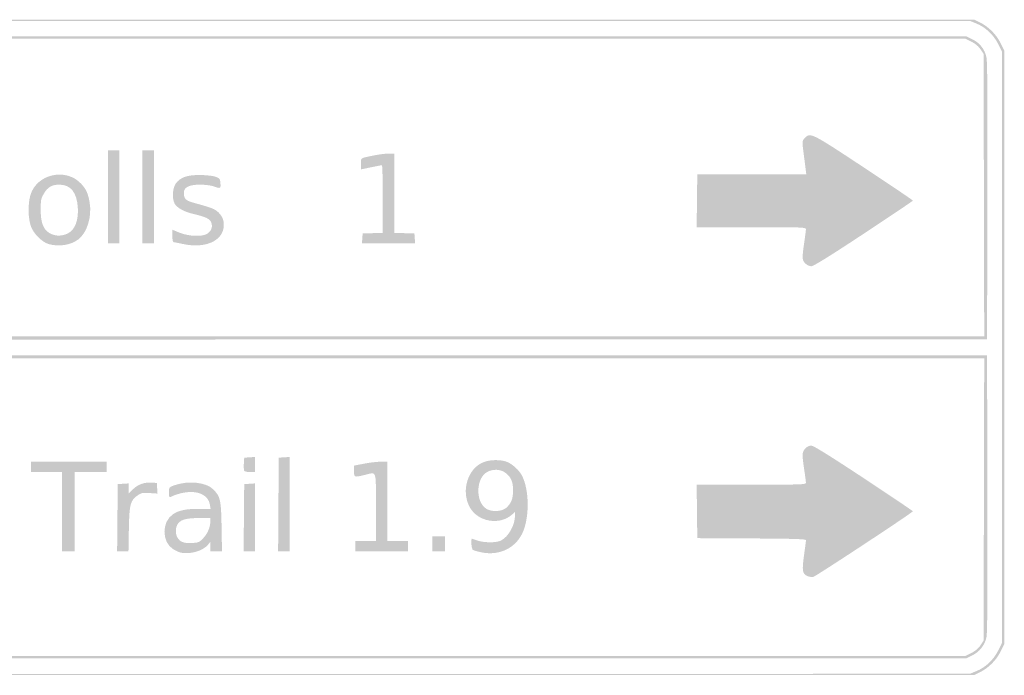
# Model space of a CAD drawing. Header units: inches. Extents: x -0.5 to 0.5, y -0.168 to 0.168.
# Tile 3 of 3: x -0.004 to 0.5, y -0.168 to 0.168. Entities that reach past the tile are written whole.
import ezdxf

# ---------------------------------------------------------------- set-up
doc = ezdxf.new("R2010")
doc.units = ezdxf.units.IN
doc.header["$MEASUREMENT"] = 0

msp = doc.modelspace()

# ---------------------------------------------------------------- hatches: boundary and pattern name
h = msp.add_hatch(color=7)
edge = h.paths.add_edge_path()
edge.add_spline(control_points=[(-0.48559, -0.16701), (-0.49103, -0.16507), (-0.49658, -0.15939), (-0.49878, -0.15352)], knot_values=[0, 0, 0, 0, 1, 1, 1, 1], degree=3, periodic=0)
edge.add_line((-0.49878, -0.15352), (-0.50001, -0.15023))
edge.add_line((-0.50001, -0.15023), (-0.49986, 0.00078))
edge.add_line((-0.49986, 0.00078), (-0.49971, 0.15179))
edge.add_line((-0.49971, 0.15179), (-0.49778, 0.15571))
edge.add_spline(control_points=[(-0.49778, 0.15571), (-0.49561, 0.16011), (-0.49162, 0.1641), (-0.48719, 0.16628)], knot_values=[0, 0, 0, 0, 1, 1, 1, 1], degree=3, periodic=0)
edge.add_line((-0.48719, 0.16628), (-0.48441, 0.16765))
edge.add_line((-0.48441, 0.16765), (0, 0.16765))
edge.add_line((0, 0.16765), (0.48441, 0.16765))
edge.add_line((0.48441, 0.16765), (0.48719, 0.16628))
edge.add_spline(control_points=[(0.48719, 0.16628), (0.49162, 0.1641), (0.49561, 0.16011), (0.49778, 0.15571)], knot_values=[0, 0, 0, 0, 1, 1, 1, 1], degree=3, periodic=0)
edge.add_line((0.49778, 0.15571), (0.49971, 0.15179))
edge.add_line((0.49971, 0.15179), (0.49971, 0))
edge.add_line((0.49971, 0), (0.49971, -0.15179))
edge.add_line((0.49971, -0.15179), (0.49778, -0.15571))
edge.add_spline(control_points=[(0.49778, -0.15571), (0.49561, -0.16011), (0.49162, -0.1641), (0.48719, -0.16628)], knot_values=[0, 0, 0, 0, 1, 1, 1, 1], degree=3, periodic=0)
edge.add_line((0.48719, -0.16628), (0.48441, -0.16765))
edge.add_line((0.48441, -0.16765), (0.00059, -0.16775))
edge.add_spline(control_points=[(0.00059, -0.16775), (-0.41722, -0.16784), (-0.48356, -0.16773), (-0.48559, -0.16701)], knot_values=[0, 0, 0, 0, 1, 1, 1, 1], degree=3, periodic=0)
edge = h.paths.add_edge_path(flags=0)
edge.add_spline(control_points=[(0.48541, -0.1657), (0.49011, -0.1638), (0.49425, -0.15989), (0.4966, -0.15512)], knot_values=[0, 0, 0, 0, 1, 1, 1, 1], degree=3, periodic=0)
edge.add_line((0.4966, -0.15512), (0.49853, -0.1512))
edge.add_line((0.49853, -0.1512), (0.49853, 0))
edge.add_line((0.49853, 0), (0.49853, 0.1512))
edge.add_line((0.49853, 0.1512), (0.4966, 0.15512))
edge.add_spline(control_points=[(0.4966, 0.15512), (0.49425, 0.15989), (0.49011, 0.1638), (0.48541, 0.1657)], knot_values=[0, 0, 0, 0, 1, 1, 1, 1], degree=3, periodic=0)
edge.add_line((0.48541, 0.1657), (0.48206, 0.16706))
edge.add_line((0.48206, 0.16706), (0, 0.16706))
edge.add_line((0, 0.16706), (-0.48206, 0.16706))
edge.add_line((-0.48206, 0.16706), (-0.48541, 0.1657))
edge.add_spline(control_points=[(-0.48541, 0.1657), (-0.48984, 0.16391), (-0.49404, 0.16005), (-0.49652, 0.15548)], knot_values=[0, 0, 0, 0, 1, 1, 1, 1], degree=3, periodic=0)
edge.add_line((-0.49652, 0.15548), (-0.49853, 0.15176))
edge.add_line((-0.49853, 0.15176), (-0.49853, 0))
edge.add_line((-0.49853, 0), (-0.49853, -0.15176))
edge.add_line((-0.49853, -0.15176), (-0.49689, -0.15487))
edge.add_spline(control_points=[(-0.49689, -0.15487), (-0.49374, -0.16086), (-0.48976, -0.16426), (-0.48363, -0.16622), (-0.48042, -0.16725), (-0.46227, -0.16729), (0.00088, -0.16717)], knot_values=[0, 0, 0, 0, 1, 1, 1, 2, 2, 2, 2], degree=3, periodic=0)
edge.add_line((0.00088, -0.16717), (0.48206, -0.16706))
edge.add_line((0.48206, -0.16706), (0.48541, -0.1657))
h = msp.add_hatch(color=7)
edge = h.paths.add_edge_path()
edge.add_spline(control_points=[(-0.49078, 0.00422), (-0.491, 0.00443), (-0.49118, 0.03655), (-0.49118, 0.07559), (-0.49118, 0.15249), (-0.49129, 0.14978), (-0.48801, 0.15408), (-0.48718, 0.15517), (-0.48512, 0.15674), (-0.48343, 0.15759)], knot_values=[0, 0, 0, 0, 1, 1, 1, 2, 2, 2, 3, 3, 3, 3], degree=3, periodic=0)
edge.add_line((-0.48343, 0.15759), (-0.48036, 0.15912))
edge.add_line((-0.48036, 0.15912), (0, 0.15912))
edge.add_line((0, 0.15912), (0.48036, 0.15912))
edge.add_line((0.48036, 0.15912), (0.48347, 0.15757))
edge.add_spline(control_points=[(0.48347, 0.15757), (0.48724, 0.15569), (0.48969, 0.15251), (0.49059, 0.14834), (0.49105, 0.14618), (0.49119, 0.12474), (0.49106, 0.07471)], knot_values=[0, 0, 0, 0, 1, 1, 1, 2, 2, 2, 2], degree=3, periodic=0)
edge.add_line((0.49106, 0.07471), (0.49088, 0.00412))
edge.add_line((0.49088, 0.00412), (0.00025, 0.00397))
edge.add_spline(control_points=[(0.00025, 0.00397), (-0.2696, 0.00389), (-0.49057, 0.004), (-0.49078, 0.00422)], knot_values=[0, 0, 0, 0, 1, 1, 1, 1], degree=3, periodic=0)
edge = h.paths.add_edge_path(flags=0)
edge.add_line((0.48927, 0.07784), (0.48912, 0.15009))
edge.add_line((0.48912, 0.15009), (0.48754, 0.15247))
edge.add_spline(control_points=[(0.48754, 0.15247), (0.48651, 0.15402), (0.48488, 0.15539), (0.48287, 0.1564)], knot_values=[0, 0, 0, 0, 1, 1, 1, 1], degree=3, periodic=0)
edge.add_line((0.48287, 0.1564), (0.47977, 0.15794))
edge.add_line((0.47977, 0.15794), (0, 0.15794))
edge.add_line((0, 0.15794), (-0.47977, 0.15794))
edge.add_line((-0.47977, 0.15794), (-0.48287, 0.1564))
edge.add_spline(control_points=[(-0.48287, 0.1564), (-0.48488, 0.15539), (-0.48651, 0.15402), (-0.48754, 0.15247)], knot_values=[0, 0, 0, 0, 1, 1, 1, 1], degree=3, periodic=0)
edge.add_line((-0.48754, 0.15247), (-0.48912, 0.15009))
edge.add_line((-0.48912, 0.15009), (-0.48927, 0.07784))
edge.add_line((-0.48927, 0.07784), (-0.48943, 0.00559))
edge.add_line((-0.48943, 0.00559), (0, 0.00559))
edge.add_line((0, 0.00559), (0.48943, 0.00559))
edge.add_line((0.48943, 0.00559), (0.48927, 0.07784))
h = msp.add_hatch(color=7)
edge = h.paths.add_edge_path()
edge.add_spline(control_points=[(0.39791, 0.04291), (0.39623, 0.0446), (0.39618, 0.0455), (0.39735, 0.05353), (0.39781, 0.05676), (0.39821, 0.05987), (0.39822, 0.06044), (0.39823, 0.06141), (0.39652, 0.06147), (0.37028, 0.06147)], knot_values=[0, 0, 0, 0, 1, 1, 1, 2, 2, 2, 3, 3, 3, 3], degree=3, periodic=0)
edge.add_line((0.37028, 0.06147), (0.34233, 0.06147))
edge.add_line((0.34233, 0.06147), (0.34249, 0.07502))
edge.add_line((0.34249, 0.07502), (0.34265, 0.08858))
edge.add_line((0.34265, 0.08858), (0.37052, 0.08854))
edge.add_line((0.37052, 0.08854), (0.3984, 0.08851))
edge.add_line((0.3984, 0.08851), (0.39806, 0.09131))
edge.add_spline(control_points=[(0.39806, 0.09131), (0.39787, 0.09286), (0.39738, 0.09669), (0.39697, 0.09984), (0.39624, 0.10552), (0.39625, 0.10557), (0.39763, 0.10704), (0.40047, 0.11006), (0.40078, 0.10991), (0.42791, 0.09199), (0.44167, 0.08289), (0.45294, 0.07528), (0.45293, 0.07507), (0.45292, 0.07487), (0.44158, 0.06723), (0.42773, 0.05809), (0.41035, 0.04662), (0.40205, 0.04147), (0.40095, 0.04147), (0.40004, 0.04147), (0.39874, 0.04209), (0.39791, 0.04291)], knot_values=[0, 0, 0, 0, 1, 1, 1, 2, 2, 2, 3, 3, 3, 4, 4, 4, 5, 5, 5, 6, 6, 6, 7, 7, 7, 7], degree=3, periodic=0)
for points in [[(0.04118, 0.07706), (0.04118, 0.10088), (0.04412, 0.10088), (0.04706, 0.10088), (0.04706, 0.07706), (0.04706, 0.05324), (0.04412, 0.05324), (0.04118, 0.05324), (0.04118, 0.07706)], [(0.05882, 0.07706), (0.05882, 0.10088), (0.06176, 0.10088), (0.06471, 0.10088), (0.06471, 0.07706), (0.06471, 0.05324), (0.06176, 0.05324), (0.05882, 0.05324), (0.05882, 0.07706)], [(0.01765, -0.08412), (0.01765, -0.06382), (0.00971, -0.06382), (0.00176, -0.06382), (0.00176, -0.06118), (0.00176, -0.05853), (0.02118, -0.05853), (0.04059, -0.05853), (0.04059, -0.06118), (0.04059, -0.06382), (0.03235, -0.06382), (0.02412, -0.06382), (0.02412, -0.08412), (0.02412, -0.10441), (0.02088, -0.10441), (0.01765, -0.10441), (0.01765, -0.08412)], [(0.12838, -0.08044), (0.12853, -0.05647), (0.13132, -0.05629), (0.13412, -0.05611), (0.13412, -0.08026), (0.13412, -0.10441), (0.13117, -0.10441), (0.12822, -0.10441), (0.12838, -0.08044)], [(0.11073, -0.08721), (0.11088, -0.07), (0.11368, -0.06982), (0.11647, -0.06964), (0.11647, -0.08703), (0.11647, -0.10441), (0.11352, -0.10441), (0.11057, -0.10441), (0.11073, -0.08721)], [(0.20706, -0.10059), (0.20706, -0.09676), (0.21029, -0.09676), (0.21353, -0.09676), (0.21353, -0.10059), (0.21353, -0.10441), (0.21029, -0.10441), (0.20706, -0.10441), (0.20706, -0.10059)]]:
    msp.add_hatch(color=7).paths.add_polyline_path(points)
h = msp.add_hatch(color=7)
edge = h.paths.add_edge_path()
edge.add_line((0.17129, 0.05574), (0.17147, 0.05824))
edge.add_line((0.17147, 0.05824), (0.17662, 0.05841))
edge.add_line((0.17662, 0.05841), (0.18176, 0.05858))
edge.add_line((0.18176, 0.05858), (0.18176, 0.07591))
edge.add_spline(control_points=[(0.18176, 0.07591), (0.18176, 0.08544), (0.18157, 0.09322), (0.18132, 0.09321), (0.18108, 0.0932), (0.17857, 0.0927), (0.17574, 0.09211)], knot_values=[0, 0, 0, 0, 1, 1, 1, 2, 2, 2, 2], degree=3, periodic=0)
edge.add_line((0.17574, 0.09211), (0.17059, 0.09104))
edge.add_line((0.17059, 0.09104), (0.17059, 0.09389))
edge.add_spline(control_points=[(0.17059, 0.09389), (0.17059, 0.09709), (0.16995, 0.09668), (0.17754, 0.09824), (0.17991, 0.09872), (0.18315, 0.09912), (0.18474, 0.09912)], knot_values=[0, 0, 0, 0, 1, 1, 1, 2, 2, 2, 2], degree=3, periodic=0)
edge.add_line((0.18474, 0.09912), (0.18765, 0.09912))
edge.add_line((0.18765, 0.09912), (0.18765, 0.07885))
edge.add_line((0.18765, 0.07885), (0.18765, 0.05858))
edge.add_line((0.18765, 0.05858), (0.19279, 0.05841))
edge.add_line((0.19279, 0.05841), (0.19794, 0.05824))
edge.add_line((0.19794, 0.05824), (0.19812, 0.05574))
edge.add_line((0.19812, 0.05574), (0.1983, 0.05324))
edge.add_line((0.1983, 0.05324), (0.18471, 0.05324))
edge.add_line((0.18471, 0.05324), (0.17111, 0.05324))
edge.add_line((0.17111, 0.05324), (0.17129, 0.05574))
h = msp.add_hatch(color=7)
edge = h.paths.add_edge_path()
edge.add_spline(control_points=[(0.01103, 0.05277), (0.00763, 0.05367), (0.00323, 0.05797), (0.0018, 0.06181), (0.0003, 0.0658), (0.00017, 0.07337), (0.0015, 0.07787), (0.00472, 0.0887), (0.0196, 0.09206), (0.02743, 0.08373), (0.02997, 0.08103), (0.03099, 0.0788), (0.03179, 0.07421), (0.03306, 0.06695), (0.03054, 0.05866), (0.02602, 0.05522), (0.02226, 0.05235), (0.01628, 0.05137), (0.01103, 0.05277)], knot_values=[0, 0, 0, 0, 1, 1, 1, 2, 2, 2, 3, 3, 3, 4, 4, 4, 5, 5, 5, 6, 6, 6, 6], degree=3, periodic=0)
edge = h.paths.add_edge_path(flags=0)
edge.add_spline(control_points=[(0.02069, 0.0583), (0.0243, 0.06014), (0.02614, 0.06492), (0.02576, 0.0714), (0.02529, 0.07925), (0.02211, 0.08323), (0.01629, 0.08323), (0.01249, 0.08324), (0.01037, 0.08201), (0.00841, 0.07867), (0.00692, 0.07615), (0.00676, 0.07535), (0.00677, 0.07029), (0.00677, 0.06454), (0.00782, 0.06117), (0.01025, 0.05916), (0.013, 0.05688), (0.01722, 0.05653), (0.02069, 0.0583)], knot_values=[0, 0, 0, 0, 1, 1, 1, 2, 2, 2, 3, 3, 3, 4, 4, 4, 5, 5, 5, 6, 6, 6, 6], degree=3, periodic=0)
h = msp.add_hatch(color=7)
edge = h.paths.add_edge_path()
edge.add_spline(control_points=[(0.07912, 0.05295), (0.07718, 0.05339), (0.07526, 0.05376), (0.07485, 0.05379), (0.07436, 0.05381), (0.07412, 0.05487), (0.07412, 0.05699)], knot_values=[0, 0, 0, 0, 1, 1, 1, 2, 2, 2, 2], degree=3, periodic=0)
edge.add_line((0.07412, 0.05699), (0.07412, 0.06016))
edge.add_line((0.07412, 0.06016), (0.07779, 0.05866))
edge.add_spline(control_points=[(0.07779, 0.05866), (0.08249, 0.05675), (0.08947, 0.05648), (0.09197, 0.05812), (0.09408, 0.05951), (0.09483, 0.06153), (0.09405, 0.06375), (0.09336, 0.06573), (0.09126, 0.06676), (0.08491, 0.06823), (0.08011, 0.06935), (0.07645, 0.07138), (0.07527, 0.07357), (0.07389, 0.07616), (0.07419, 0.08144), (0.07585, 0.08377), (0.07812, 0.08696), (0.08166, 0.08822), (0.08824, 0.08816), (0.09137, 0.08814), (0.09486, 0.08775), (0.09618, 0.08729), (0.09837, 0.08653), (0.09854, 0.0863), (0.09871, 0.08397), (0.09891, 0.08117), (0.0988, 0.08112), (0.09529, 0.08235), (0.09391, 0.08284), (0.0908, 0.08323), (0.08831, 0.08323), (0.08266, 0.08323), (0.08, 0.0819), (0.08, 0.07909), (0.08, 0.07613), (0.08094, 0.0751), (0.08457, 0.07409), (0.09468, 0.0713), (0.09591, 0.07082), (0.09788, 0.06885), (0.09919, 0.06754), (0.10002, 0.06603), (0.10028, 0.06452), (0.10183, 0.05532), (0.09213, 0.05002), (0.07912, 0.05295)], knot_values=[0, 0, 0, 0, 1, 1, 1, 2, 2, 2, 3, 3, 3, 4, 4, 4, 5, 5, 5, 6, 6, 6, 7, 7, 7, 8, 8, 8, 9, 9, 9, 10, 10, 10, 11, 11, 11, 12, 12, 12, 13, 13, 13, 14, 14, 14, 15, 15, 15, 15], degree=3, periodic=0)
h = msp.add_hatch(color=7)
edge = h.paths.add_edge_path()
edge.add_spline(control_points=[(-0.48347, -0.15757), (-0.48724, -0.15569), (-0.48969, -0.15251), (-0.49059, -0.14834), (-0.49105, -0.14618), (-0.49119, -0.12474), (-0.49106, -0.07471)], knot_values=[0, 0, 0, 0, 1, 1, 1, 2, 2, 2, 2], degree=3, periodic=0)
edge.add_line((-0.49106, -0.07471), (-0.49088, -0.00412))
edge.add_line((-0.49088, -0.00412), (0, -0.00412))
edge.add_line((0, -0.00412), (0.49088, -0.00412))
edge.add_line((0.49088, -0.00412), (0.49106, -0.07471))
edge.add_spline(control_points=[(0.49106, -0.07471), (0.49118, -0.12414), (0.49105, -0.14619), (0.4906, -0.1483), (0.48972, -0.15238), (0.48711, -0.15575), (0.48339, -0.1576)], knot_values=[0, 0, 0, 0, 1, 1, 1, 2, 2, 2, 2], degree=3, periodic=0)
edge.add_line((0.48339, -0.1576), (0.48036, -0.15912))
edge.add_line((0.48036, -0.15912), (0, -0.15912))
edge.add_line((0, -0.15912), (-0.48036, -0.15912))
edge.add_line((-0.48036, -0.15912), (-0.48347, -0.15757))
edge = h.paths.add_edge_path(flags=0)
edge.add_spline(control_points=[(0.48287, -0.1564), (0.48488, -0.15539), (0.48651, -0.15402), (0.48754, -0.15247)], knot_values=[0, 0, 0, 0, 1, 1, 1, 1], degree=3, periodic=0)
edge.add_line((0.48754, -0.15247), (0.48912, -0.15009))
edge.add_line((0.48912, -0.15009), (0.48927, -0.07784))
edge.add_line((0.48927, -0.07784), (0.48943, -0.00559))
edge.add_line((0.48943, -0.00559), (0, -0.00559))
edge.add_line((0, -0.00559), (-0.48943, -0.00559))
edge.add_line((-0.48943, -0.00559), (-0.48927, -0.07784))
edge.add_line((-0.48927, -0.07784), (-0.48912, -0.15009))
edge.add_line((-0.48912, -0.15009), (-0.48754, -0.15247))
edge.add_spline(control_points=[(-0.48754, -0.15247), (-0.48651, -0.15402), (-0.48488, -0.15539), (-0.48287, -0.1564)], knot_values=[0, 0, 0, 0, 1, 1, 1, 1], degree=3, periodic=0)
edge.add_line((-0.48287, -0.1564), (-0.47977, -0.15794))
edge.add_line((-0.47977, -0.15794), (0, -0.15794))
edge.add_line((0, -0.15794), (0.47977, -0.15794))
edge.add_line((0.47977, -0.15794), (0.48287, -0.1564))
h = msp.add_hatch(color=7)
edge = h.paths.add_edge_path()
edge.add_spline(control_points=[(0.39893, -0.11702), (0.39639, -0.11595), (0.39614, -0.11427), (0.39727, -0.10625), (0.3978, -0.10249), (0.39824, -0.09908), (0.39824, -0.09868), (0.39824, -0.09811), (0.39208, -0.09792), (0.37044, -0.0978)], knot_values=[0, 0, 0, 0, 1, 1, 1, 2, 2, 2, 3, 3, 3, 3], degree=3, periodic=0)
edge.add_line((0.37044, -0.0978), (0.34265, -0.09765))
edge.add_line((0.34265, -0.09765), (0.34249, -0.08397))
edge.add_line((0.34249, -0.08397), (0.34233, -0.07029))
edge.add_line((0.34233, -0.07029), (0.37028, -0.07029))
edge.add_spline(control_points=[(0.37028, -0.07029), (0.39652, -0.07029), (0.39823, -0.07023), (0.39822, -0.06926), (0.39822, -0.0687), (0.39783, -0.06572), (0.39735, -0.06265), (0.39688, -0.05957), (0.39649, -0.05619), (0.39648, -0.05512), (0.39647, -0.0527), (0.3987, -0.05029), (0.40095, -0.05029), (0.40205, -0.05029), (0.41033, -0.05543), (0.42772, -0.06691), (0.44157, -0.07605), (0.4529, -0.0837), (0.45292, -0.08391), (0.45295, -0.08447), (0.40345, -0.11709), (0.402, -0.11747), (0.40131, -0.11764), (0.39993, -0.11744), (0.39893, -0.11702)], knot_values=[0, 0, 0, 0, 1, 1, 1, 2, 2, 2, 3, 3, 3, 4, 4, 4, 5, 5, 5, 6, 6, 6, 7, 7, 7, 8, 8, 8, 8], degree=3, periodic=0)
h = msp.add_hatch(color=7)
edge = h.paths.add_edge_path()
edge.add_spline(control_points=[(0.11083, -0.06301), (0.11066, -0.06257), (0.1106, -0.06091), (0.1107, -0.05934)], knot_values=[0, 0, 0, 0, 1, 1, 1, 1], degree=3, periodic=0)
edge.add_line((0.1107, -0.05934), (0.11088, -0.05647))
edge.add_line((0.11088, -0.05647), (0.11368, -0.05629))
edge.add_line((0.11368, -0.05629), (0.11647, -0.05611))
edge.add_line((0.11647, -0.05611), (0.11647, -0.05997))
edge.add_line((0.11647, -0.05997), (0.11647, -0.06382))
edge.add_line((0.11647, -0.06382), (0.11381, -0.06382))
edge.add_spline(control_points=[(0.11381, -0.06382), (0.11208, -0.06382), (0.11103, -0.06354), (0.11083, -0.06301)], knot_values=[0, 0, 0, 0, 1, 1, 1, 1], degree=3, periodic=0)
h = msp.add_hatch(color=7)
edge = h.paths.add_edge_path()
edge.add_line((0.16765, -0.10176), (0.16765, -0.09912))
edge.add_line((0.16765, -0.09912), (0.17294, -0.09912))
edge.add_line((0.17294, -0.09912), (0.17824, -0.09912))
edge.add_line((0.17824, -0.09912), (0.17824, -0.08176))
edge.add_spline(control_points=[(0.17824, -0.08176), (0.17824, -0.06203), (0.17883, -0.06379), (0.17265, -0.06528), (0.1671, -0.06662), (0.16706, -0.0666), (0.16706, -0.06335)], knot_values=[0, 0, 0, 0, 1, 1, 1, 2, 2, 2, 2], degree=3, periodic=0)
edge.add_line((0.16706, -0.06335), (0.16706, -0.06052))
edge.add_line((0.16706, -0.06052), (0.17226, -0.05953))
edge.add_spline(control_points=[(0.17226, -0.05953), (0.17512, -0.05898), (0.17895, -0.05853), (0.18079, -0.05853)], knot_values=[0, 0, 0, 0, 1, 1, 1, 1], degree=3, periodic=0)
edge.add_line((0.18079, -0.05853), (0.18412, -0.05853))
edge.add_line((0.18412, -0.05853), (0.18412, -0.07882))
edge.add_line((0.18412, -0.07882), (0.18412, -0.09912))
edge.add_line((0.18412, -0.09912), (0.18941, -0.09912))
edge.add_line((0.18941, -0.09912), (0.19471, -0.09912))
edge.add_line((0.19471, -0.09912), (0.19471, -0.10176))
edge.add_line((0.19471, -0.10176), (0.19471, -0.10441))
edge.add_line((0.19471, -0.10441), (0.18118, -0.10441))
edge.add_line((0.18118, -0.10441), (0.16765, -0.10441))
edge.add_line((0.16765, -0.10441), (0.16765, -0.10176))
h = msp.add_hatch(color=7)
edge = h.paths.add_edge_path()
edge.add_spline(control_points=[(0.23176, -0.10482), (0.22999, -0.10442), (0.2282, -0.10388), (0.22779, -0.10363), (0.22716, -0.10323), (0.22668, -0.09794), (0.22728, -0.09794), (0.2274, -0.09794), (0.22866, -0.09835), (0.23007, -0.09885), (0.23343, -0.10004), (0.23996, -0.10006), (0.24222, -0.09889), (0.24611, -0.09688), (0.24941, -0.09095), (0.24941, -0.08597)], knot_values=[0, 0, 0, 0, 1, 1, 1, 2, 2, 2, 3, 3, 3, 4, 4, 4, 5, 5, 5, 5], degree=3, periodic=0)
edge.add_line((0.24941, -0.08597), (0.24941, -0.08421))
edge.add_line((0.24941, -0.08421), (0.24809, -0.08542))
edge.add_spline(control_points=[(0.24809, -0.08542), (0.24156, -0.09139), (0.2301, -0.08933), (0.22606, -0.08147), (0.22174, -0.07303), (0.22537, -0.0618), (0.23343, -0.05872), (0.23665, -0.05749), (0.2417, -0.05739), (0.24493, -0.05848), (0.2478, -0.05946), (0.2515, -0.06277), (0.25299, -0.06568), (0.25688, -0.0733), (0.25685, -0.08792), (0.25294, -0.09559), (0.24905, -0.10321), (0.24072, -0.10684), (0.23176, -0.10482)], knot_values=[0, 0, 0, 0, 1, 1, 1, 2, 2, 2, 3, 3, 3, 4, 4, 4, 5, 5, 5, 6, 6, 6, 6], degree=3, periodic=0)
edge = h.paths.add_edge_path(flags=0)
edge.add_spline(control_points=[(0.24505, -0.08202), (0.24755, -0.07968), (0.24841, -0.07742), (0.24841, -0.07315), (0.24841, -0.0686), (0.24722, -0.06605), (0.24415, -0.06397), (0.2418, -0.06239), (0.23839, -0.06224), (0.23554, -0.06359), (0.22938, -0.06652), (0.2289, -0.07896), (0.23481, -0.08266), (0.23757, -0.08439), (0.24287, -0.08406), (0.24505, -0.08202)], knot_values=[0, 0, 0, 0, 1, 1, 1, 2, 2, 2, 3, 3, 3, 4, 4, 4, 5, 5, 5, 5], degree=3, periodic=0)
h = msp.add_hatch(color=7)
edge = h.paths.add_edge_path()
edge.add_line((0.04602, -0.08721), (0.04618, -0.07))
edge.add_line((0.04618, -0.07), (0.04897, -0.06982))
edge.add_line((0.04897, -0.06982), (0.05176, -0.06964))
edge.add_line((0.05176, -0.06964), (0.05176, -0.07225))
edge.add_line((0.05176, -0.07225), (0.05176, -0.07486))
edge.add_line((0.05176, -0.07486), (0.05399, -0.07263))
edge.add_spline(control_points=[(0.05399, -0.07263), (0.05648, -0.07014), (0.05988, -0.06895), (0.06371, -0.06923)], knot_values=[0, 0, 0, 0, 1, 1, 1, 1], degree=3, periodic=0)
edge.add_line((0.06371, -0.06923), (0.06618, -0.06941))
edge.add_line((0.06618, -0.06941), (0.06635, -0.07213))
edge.add_line((0.06635, -0.07213), (0.06653, -0.07485))
edge.add_line((0.06653, -0.07485), (0.06253, -0.07457))
edge.add_spline(control_points=[(0.06253, -0.07457), (0.05903, -0.07433), (0.05827, -0.07447), (0.05647, -0.07569), (0.05262, -0.07828), (0.05208, -0.0803), (0.05187, -0.09309)], knot_values=[0, 0, 0, 0, 1, 1, 1, 2, 2, 2, 2], degree=3, periodic=0)
edge.add_line((0.05187, -0.09309), (0.05167, -0.10441))
edge.add_line((0.05167, -0.10441), (0.04877, -0.10441))
edge.add_line((0.04877, -0.10441), (0.04586, -0.10441))
edge.add_line((0.04586, -0.10441), (0.04602, -0.08721))
h = msp.add_hatch(color=7)
edge = h.paths.add_edge_path()
edge.add_spline(control_points=[(0.07845, -0.10506), (0.07743, -0.1048), (0.07571, -0.10404), (0.07462, -0.10336), (0.06862, -0.09965), (0.06856, -0.08928), (0.07451, -0.08537), (0.07755, -0.08337), (0.08094, -0.08268), (0.08787, -0.08266)], knot_values=[0, 0, 0, 0, 1, 1, 1, 2, 2, 2, 3, 3, 3, 3], degree=3, periodic=0)
edge.add_line((0.08787, -0.08266), (0.09368, -0.08265))
edge.add_line((0.09368, -0.08265), (0.09333, -0.0805))
edge.add_spline(control_points=[(0.09333, -0.0805), (0.09253, -0.07553), (0.08696, -0.073), (0.0799, -0.07438), (0.07786, -0.07479), (0.07547, -0.07549), (0.0746, -0.07594), (0.07237, -0.07709), (0.07235, -0.07707), (0.07235, -0.07417), (0.07235, -0.07161), (0.07238, -0.07157), (0.07515, -0.0706), (0.08243, -0.06805), (0.09151, -0.06904), (0.09513, -0.07277), (0.09871, -0.07647), (0.09906, -0.07809), (0.0993, -0.09191)], knot_values=[0, 0, 0, 0, 1, 1, 1, 2, 2, 2, 3, 3, 3, 4, 4, 4, 5, 5, 5, 6, 6, 6, 6], degree=3, periodic=0)
edge.add_line((0.0993, -0.09191), (0.09951, -0.10441))
edge.add_line((0.09951, -0.10441), (0.09652, -0.10441))
edge.add_line((0.09652, -0.10441), (0.09353, -0.10441))
edge.add_line((0.09353, -0.10441), (0.09353, -0.10198))
edge.add_line((0.09353, -0.10198), (0.09353, -0.09955))
edge.add_line((0.09353, -0.09955), (0.09235, -0.10105))
edge.add_spline(control_points=[(0.09235, -0.10105), (0.08993, -0.10412), (0.08284, -0.10617), (0.07845, -0.10506)], knot_values=[0, 0, 0, 0, 1, 1, 1, 1], degree=3, periodic=0)
edge = h.paths.add_edge_path(flags=0)
edge.add_spline(control_points=[(0.09002, -0.09754), (0.09225, -0.09516), (0.09352, -0.09205), (0.09353, -0.08897)], knot_values=[0, 0, 0, 0, 1, 1, 1, 1], degree=3, periodic=0)
edge.add_line((0.09353, -0.08897), (0.09353, -0.08735))
edge.add_line((0.09353, -0.08735), (0.08809, -0.08736))
edge.add_spline(control_points=[(0.08809, -0.08736), (0.08152, -0.08736), (0.07868, -0.08807), (0.07709, -0.0901), (0.0757, -0.09186), (0.07553, -0.09517), (0.0767, -0.09729), (0.07798, -0.09959), (0.07991, -0.10034), (0.08404, -0.10013), (0.08757, -0.09995), (0.08793, -0.09979), (0.09002, -0.09754)], knot_values=[0, 0, 0, 0, 1, 1, 1, 2, 2, 2, 3, 3, 3, 4, 4, 4, 4], degree=3, periodic=0)

doc.saveas('drawing.dxf')
